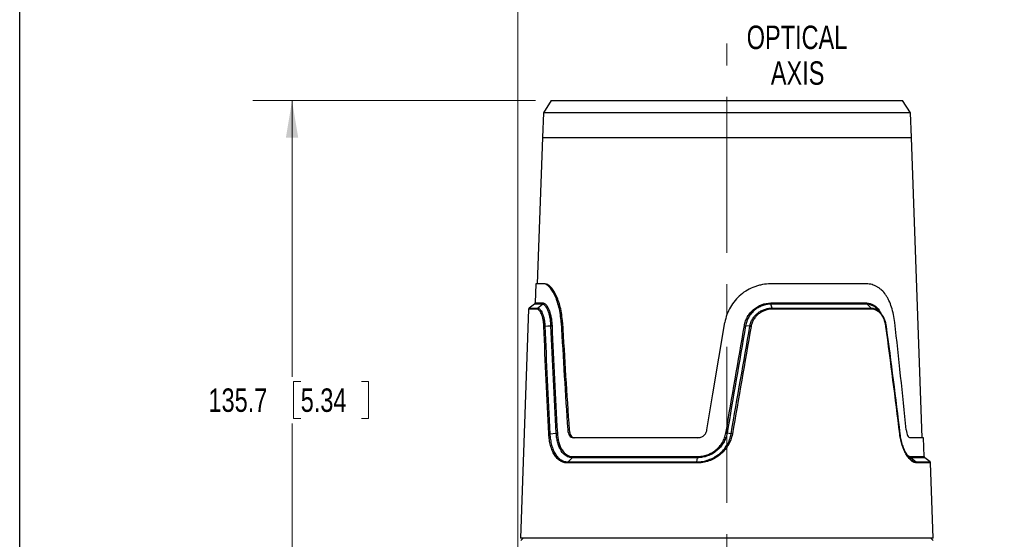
# Model space of a CAD drawing. Header units: millimetres. Extents: x 10 to 272, y 7 to 208.
# Tile 9 of 33: x 10 to 90, y 98 to 140. Entities that reach past the tile are written whole.
import ezdxf

# ---------------------------------------------------------------- set-up
doc = ezdxf.new("R2010")
doc.units = ezdxf.units.MM
doc.linetypes.add('CENTERX2', pattern=[20.32, 12.7, -2.54, 2.54, -2.54])
doc.styles.add('SLDTEXTSTYLE3', font='TXT', dxfattribs={"width": 0.75})
doc.dimstyles.new('SLDDIMSTYLE0', dxfattribs={"dimtxt": 1.905, "dimasz": 3, "dimexe": 0, "dimexo": 0.0625, "dimgap": 0.47625, "dimtad": 0, "dimtih": 1, "dimtoh": 1, "dimdec": 1, "dimlfac": 2, "dimrnd": 1e-09, "dimzin": 12, "dimdsep": 46, "dimtxsty": 'SLDTEXTSTYLE3', "dimsah": 1, "dimcen": 0.09, "dimadec": 0, "dimazin": 3, "dimtfac": 1, "dimtdec": 1, "dimtofl": 0, "dimtmove": 0, "dimatfit": 3, "dimfxl": 1, "dimfrac": 2, "dimtolj": 1, "dimtzin": 12, "dimarcsym": 0})
doc.dimstyles.new('SLDDIMSTYLE2', dxfattribs={"dimtxt": 1.905, "dimasz": 3, "dimexe": 0, "dimexo": 0.0625, "dimgap": 0.47625, "dimtad": 0, "dimtih": 1, "dimtoh": 1, "dimdec": 1, "dimlfac": 2, "dimrnd": 1e-09, "dimzin": 4, "dimdsep": 46, "dimtxsty": 'SLDTEXTSTYLE3', "dimsah": 1, "dimcen": 0.09, "dimadec": 0, "dimazin": 1, "dimtfac": 1, "dimtdec": 1, "dimtofl": 0, "dimtmove": 0, "dimatfit": 3, "dimfxl": 1, "dimfrac": 2, "dimtolj": 1, "dimtzin": 12, "dimarcsym": 0})

# ---------------------------------------------------------------- blocks, each defined once
blk = doc.blocks.new('_D_3')
at = {"color": 7, "linetype": 'Continuous', "lineweight": 18}
for p, q in [((52.017, 133.692), (29.048, 133.692)), ((32.223, 133.692), (32.223, 111.251)), ((32.926, 110.864), (32.346, 110.864)), ((32.346, 110.864), (32.346, 107.84)), ((37.853, 110.864), (38.433, 110.864)), ((38.433, 110.864), (38.433, 107.84)), ((32.223, 65.817), (32.223, 107.453)), ((32.346, 107.84), (32.926, 107.84)), ((38.433, 107.84), (37.853, 107.84)), ((52.067, 65.817), (29.048, 65.817))]:
    blk.add_line(p, q, dxfattribs=at)
for points in [[(32.223, 133.692), (31.723, 130.692), (32.723, 130.692)], [(32.223, 65.817), (32.723, 68.817), (31.723, 68.817)]]:
    blk.add_solid(points, dxfattribs=at)
at = {"color": 7, "linetype": 'Continuous', "lineweight": 18, "char_height": 1.905, "attachment_point": 1, "style": 'SLDTEXTSTYLE3'}
for s, insert in [('135.7', (25.431, 110.296)), ('5.34', (32.926, 110.296))]:
    blk.add_mtext(s, dxfattribs=dict(at, insert=insert))
blk = doc.blocks.new('_D_4')
at = {"color": 7, "linetype": 'Continuous', "lineweight": 18}
for p, q in [((50.56, 92.037), (50.56, 146.867)), ((105.566, 92.427), (105.566, 146.867)), ((77.614, 145.204), (77.034, 145.204)), ((77.034, 145.204), (77.034, 142.18)), ((82.54, 145.204), (83.121, 145.204)), ((83.121, 145.204), (83.121, 142.18)), ((50.56, 143.692), (69.733, 143.692)), ((105.566, 143.692), (84.088, 143.692)), ((77.034, 142.18), (77.614, 142.18)), ((83.121, 142.18), (82.54, 142.18))]:
    blk.add_line(p, q, dxfattribs=at)
for points in [[(50.56, 143.692), (53.56, 143.192), (53.56, 144.192)], [(105.566, 143.692), (102.566, 144.192), (102.566, 143.192)]]:
    blk.add_solid(points, dxfattribs=at)
at = {"color": 7, "linetype": 'Continuous', "lineweight": 18, "char_height": 1.905, "attachment_point": 1, "style": 'SLDTEXTSTYLE3'}
for s, insert in [('110.0', (70.119, 144.635)), ('4.33', (77.614, 144.635))]:
    blk.add_mtext(s, dxfattribs=dict(at, insert=insert))
blk = doc.blocks.new('SW_NOTE_6')
at = {"color": 0, "linetype": 'Continuous', "lineweight": 0, "char_height": 1.905, "attachment_point": 2, "style": 'SLDTEXTSTYLE3'}
for s, insert in [('OPTICAL', (5.149, 2.456)), ('AXIS', (5.197, -0.449))]:
    blk.add_mtext(s, dxfattribs=dict(at, insert=insert))

msp = doc.modelspace()

# ---------------------------------------------------------------- linework, layer by layer
at = {"color": 7, "linetype": 'Continuous', "lineweight": 25}
for p, q in [((10.088, 7.692), (10.088, 207.692)), ((53.287, 133.692), (52.651, 132.693)), ((53.287, 133.692), (81.845, 133.692)), ((82.482, 132.693), (81.845, 133.692)), ((52.651, 132.693), (52.563, 130.692)), ((82.482, 132.693), (52.651, 132.693)), ((82.569, 130.692), (82.482, 132.693)), ((52.563, 130.692), (52.148, 118.792)), ((83.421, 106.292), (82.569, 130.692)), ((52.021, 118.792), (51.967, 117.252)), ((52.69, 118.792), (52.021, 118.792)), ((52.802, 118.792), (52.69, 118.792)), ((78.911, 118.792), (71.098, 118.792)), ((51.919, 117.158), (51.497, 116.828)), ((52.183, 116.828), (52.587, 117.158)), ((71.124, 117.252), (78.939, 117.252)), ((71.234, 116.828), (71.138, 117.158)), ((78.974, 117.158), (71.138, 117.158)), ((71.234, 116.828), (79.282, 116.828)), ((78.974, 117.158), (79.282, 116.828)), ((51.449, 116.734), (50.799, 98.117)), ((79.317, 116.734), (71.245, 116.734)), ((54.093, 115.661), (54.203, 115.661)), ((69.427, 115.354), (69.084, 115.391)), ((53.175, 106.611), (53.696, 106.652)), ((54.631, 106.918), (54.742, 106.918)), ((65.197, 106.292), (55.063, 106.292)), ((83.548, 106.292), (82.439, 106.292)), ((83.602, 104.752), (83.548, 106.292)), ((65.102, 104.234), (54.622, 104.234)), ((54.66, 104.328), (54.99, 104.658)), ((54.66, 104.328), (65.109, 104.328)), ((65.172, 104.658), (54.99, 104.658)), ((55.029, 104.752), (65.179, 104.752)), ((65.109, 104.328), (65.172, 104.658)), ((82.537, 104.658), (82.93, 104.328)), ((84.072, 104.328), (83.65, 104.658)), ((84.334, 98.117), (84.12, 104.234)), ((83.904, 98.117), (50.799, 98.117)), ((50.998, 98.117), (50.81, 97.942)), ((84.334, 98.117), (83.904, 98.117)), ((84.322, 97.942), (84.135, 98.117))]:
    msp.add_line(p, q, dxfattribs=at)
at = {"color": 7, "linetype": 'CENTERX2', "lineweight": 18}
msp.add_line((67.566, 80.669), (67.566, 138.35), dxfattribs=at)
at = {"color": 8, "linetype": 'Continuous', "lineweight": 25}
for p, q in [((52.563, 130.692), (64.191, 130.692)), ((64.191, 130.692), (82.569, 130.692)), ((51.497, 116.828), (52.183, 116.828)), ((52.587, 117.158), (51.919, 117.158)), ((51.967, 117.252), (52.633, 117.252)), ((52.137, 116.734), (51.449, 116.734)), ((82.493, 104.752), (83.602, 104.752)), ((83.65, 104.658), (82.537, 104.658)), ((82.93, 104.328), (84.072, 104.328)), ((84.12, 104.234), (82.975, 104.234))]:
    msp.add_line(p, q, dxfattribs=at)
at = {"color": 7, "linetype": 'Continuous', "lineweight": 25, "flags": 128}
for points in [[(79.816, 116.69), (79.544, 116.964), (79.068, 117.149), (78.974, 117.158), (78.974, 117.158), (78.974, 117.158)], [(52.773, 115.354), (53.017, 115.372), (53.264, 115.391)], [(65.937, 106.918), (66.427, 109.846), (66.915, 112.761), (67.4, 115.661)], [(67.908, 106.611), (67.74, 106.632), (67.571, 106.652)]]:
    msp.add_lwpolyline(points, dxfattribs=at)
at = {"color": 7, "linetype": 'Continuous', "lineweight": 25}
for centre, start, end in [((51.574, 116.73), 128, 178), ((51.842, 117.256), 308, 358), ((83.727, 104.756), 182, 232), ((83.995, 104.23), 2, 52)]:
    msp.add_arc(centre, 0.125, start, end, dxfattribs=at)
for centre, major_axis, start_param, end_param in [((69.27, 96.29), (-8.331, 97.585), 1.358966, 1.449661), ((69.256, 96.455), (-8.263, 96.791), 1.359051, 1.450484), ((69.27, 96.29), (-8.331, 97.585), 4.809496, 4.900191)]:
    msp.add_ellipse(centre, major_axis=major_axis, ratio=0.140727, start_param=start_param, end_param=end_param, dxfattribs=at)
for points, knots in [([(54.093, 115.661), (54.081, 115.881), (54.059, 116.094), (53.998, 116.508), (53.958, 116.71), (53.863, 117.096), (53.808, 117.276), (53.718, 117.529), (53.686, 117.61), (53.621, 117.767), (53.587, 117.842), (53.482, 118.056), (53.409, 118.181), (53.299, 118.345), (53.261, 118.396), (53.186, 118.488), (53.149, 118.531), (53.037, 118.643), (52.964, 118.698), (52.823, 118.773), (52.754, 118.792), (52.69, 118.792)], [0, 0, 0, 0, 0.125, 0.125, 0.25, 0.25, 0.375, 0.375, 0.4375, 0.4375, 0.5, 0.5, 0.625, 0.625, 0.6875, 0.6875, 0.75, 0.75, 0.875, 0.875, 1, 1, 1, 1]), ([(54.203, 115.661), (54.191, 115.881), (54.169, 116.094), (54.108, 116.508), (54.068, 116.71), (53.973, 117.096), (53.918, 117.276), (53.828, 117.529), (53.796, 117.611), (53.731, 117.767), (53.697, 117.843), (53.592, 118.056), (53.52, 118.182), (53.409, 118.345), (53.372, 118.396), (53.297, 118.489), (53.259, 118.531), (53.148, 118.643), (53.075, 118.698), (52.935, 118.773), (52.866, 118.792), (52.802, 118.792)], [0, 0, 0, 0, 0.125, 0.125, 0.25, 0.25, 0.375, 0.375, 0.4375, 0.4375, 0.5, 0.5, 0.625, 0.625, 0.6875, 0.6875, 0.75, 0.75, 0.875, 0.875, 1, 1, 1, 1]), ([(71.098, 118.792), (70.884, 118.792), (70.67, 118.774), (70.347, 118.718), (70.24, 118.694), (70.03, 118.638), (69.926, 118.606), (69.619, 118.495), (69.421, 118.403), (69.038, 118.183), (68.857, 118.056), (68.521, 117.775), (68.365, 117.619), (68.08, 117.278), (67.954, 117.097), (67.735, 116.715), (67.642, 116.514), (67.493, 116.095), (67.437, 115.881), (67.4, 115.661)], [0, 0, 0, 0, 0.125, 0.125, 0.1875, 0.1875, 0.25, 0.25, 0.375, 0.375, 0.5, 0.5, 0.625, 0.625, 0.75, 0.75, 0.875, 0.875, 1, 1, 1, 1]), ([(81.206, 115.661), (81.181, 115.881), (81.148, 116.094), (81.061, 116.508), (81.009, 116.71), (80.883, 117.096), (80.812, 117.276), (80.691, 117.529), (80.648, 117.61), (80.558, 117.767), (80.51, 117.842), (80.361, 118.056), (80.253, 118.181), (80.08, 118.345), (80.02, 118.396), (79.896, 118.488), (79.831, 118.531), (79.634, 118.643), (79.497, 118.698), (79.212, 118.773), (79.062, 118.792), (78.911, 118.792)], [0, 0, 0, 0, 0.125, 0.125, 0.25, 0.25, 0.375, 0.375, 0.4375, 0.4375, 0.5, 0.5, 0.625, 0.625, 0.6875, 0.6875, 0.75, 0.75, 0.875, 0.875, 1, 1, 1, 1]), ([(52.183, 116.828), (52.199, 116.828), (52.215, 116.826), (52.247, 116.817), (52.263, 116.811), (52.311, 116.785), (52.343, 116.76), (52.441, 116.657), (52.503, 116.557), (52.588, 116.358), (52.615, 116.285), (52.663, 116.126), (52.685, 116.041), (52.722, 115.858), (52.737, 115.761), (52.755, 115.613), (52.76, 115.562), (52.768, 115.459), (52.771, 115.406), (52.773, 115.354)], [0, 0, 0, 0, 0.0625, 0.0625, 0.125, 0.125, 0.25, 0.25, 0.5, 0.5, 0.625, 0.625, 0.75, 0.75, 0.875, 0.875, 0.9375, 0.9375, 1, 1, 1, 1]), ([(53.264, 115.391), (53.261, 115.452), (53.258, 115.513), (53.249, 115.632), (53.243, 115.691), (53.223, 115.864), (53.205, 115.977), (53.162, 116.191), (53.137, 116.291), (53.081, 116.479), (53.05, 116.567), (52.985, 116.725), (52.951, 116.795), (52.88, 116.918), (52.843, 116.971), (52.769, 117.058), (52.732, 117.091), (52.677, 117.127), (52.659, 117.137), (52.623, 117.151), (52.605, 117.156), (52.587, 117.158)], [0, 0, 0, 0, 0.0625, 0.0625, 0.125, 0.125, 0.25, 0.25, 0.375, 0.375, 0.5, 0.5, 0.625, 0.625, 0.75, 0.75, 0.875, 0.875, 0.9375, 0.9375, 1, 1, 1, 1]), ([(52.633, 117.252), (52.708, 117.244), (52.786, 117.195), (52.904, 117.059), (52.943, 117.003), (53.018, 116.874), (53.054, 116.801), (53.123, 116.635), (53.156, 116.543), (53.214, 116.347), (53.241, 116.242), (53.286, 116.018), (53.305, 115.9), (53.333, 115.659), (53.343, 115.534), (53.348, 115.406)], [0, 0, 0, 0, 0.25, 0.25, 0.375, 0.375, 0.5, 0.5, 0.625, 0.625, 0.75, 0.75, 0.875, 0.875, 1, 1, 1, 1]), ([(68.984, 115.407), (69.005, 115.535), (69.037, 115.659), (69.123, 115.901), (69.178, 116.019), (69.306, 116.243), (69.379, 116.347), (69.543, 116.543), (69.634, 116.635), (69.83, 116.801), (69.934, 116.874), (70.152, 117.003), (70.267, 117.058), (70.625, 117.194), (70.871, 117.244), (71.124, 117.252)], [0, 0, 0, 0, 0.125, 0.125, 0.25, 0.25, 0.375, 0.375, 0.5, 0.5, 0.625, 0.625, 0.75, 0.75, 1, 1, 1, 1]), ([(71.138, 117.158), (71.078, 117.156), (71.017, 117.151), (70.897, 117.137), (70.838, 117.127), (70.661, 117.092), (70.545, 117.058), (70.317, 116.971), (70.207, 116.918), (69.997, 116.795), (69.898, 116.725), (69.71, 116.567), (69.622, 116.479), (69.465, 116.292), (69.394, 116.192), (69.271, 115.978), (69.219, 115.865), (69.156, 115.691), (69.138, 115.632), (69.107, 115.513), (69.094, 115.452), (69.084, 115.391)], [0, 0, 0, 0, 0.0625, 0.0625, 0.125, 0.125, 0.25, 0.25, 0.375, 0.375, 0.5, 0.5, 0.625, 0.625, 0.75, 0.75, 0.875, 0.875, 0.9375, 0.9375, 1, 1, 1, 1]), ([(69.427, 115.354), (69.436, 115.406), (69.448, 115.459), (69.476, 115.562), (69.492, 115.612), (69.548, 115.762), (69.595, 115.859), (69.704, 116.041), (69.767, 116.126), (69.907, 116.285), (69.985, 116.358), (70.15, 116.49), (70.237, 116.548), (70.422, 116.649), (70.519, 116.691), (70.717, 116.759), (70.818, 116.785), (71.024, 116.819), (71.13, 116.828), (71.234, 116.828)], [0, 0, 0, 0, 0.0625, 0.0625, 0.125, 0.125, 0.25, 0.25, 0.375, 0.375, 0.5, 0.5, 0.625, 0.625, 0.75, 0.75, 0.875, 0.875, 1, 1, 1, 1]), ([(71.124, 117.252), (71.124, 117.245), (71.125, 117.23), (71.127, 117.206), (71.131, 117.18), (71.135, 117.166), (71.138, 117.158)], [0, 0, 0, 0, 0.189017, 0.418739, 0.689094, 1, 1, 1, 1]), ([(78.939, 117.252), (78.939, 117.244), (78.94, 117.228), (78.947, 117.203), (78.957, 117.178), (78.968, 117.165), (78.974, 117.158)], [0, 0, 0, 0, 0.216743, 0.455667, 0.716758, 1, 1, 1, 1]), ([(79.282, 116.828), (79.286, 116.823), (79.295, 116.812), (79.306, 116.791), (79.314, 116.765), (79.316, 116.744), (79.317, 116.734)], [0, 0, 0, 0, 0.2100698, 0.4467809, 0.7101025, 1, 1, 1, 1]), ([(79.282, 116.828), (79.318, 116.828), (79.355, 116.826), (79.426, 116.817), (79.462, 116.811), (79.568, 116.785), (79.636, 116.76), (79.839, 116.657), (79.961, 116.557), (80.126, 116.358), (80.177, 116.285), (80.268, 116.126), (80.309, 116.041), (80.382, 115.858), (80.414, 115.761), (80.452, 115.613), (80.463, 115.562), (80.483, 115.459), (80.492, 115.406), (80.499, 115.354)], [0, 0, 0, 0, 0.0625, 0.0625, 0.125, 0.125, 0.25, 0.25, 0.5, 0.5, 0.625, 0.625, 0.75, 0.75, 0.875, 0.875, 0.9375, 0.9375, 1, 1, 1, 1]), ([(52.687, 115.338), (52.684, 115.439), (52.676, 115.536), (52.654, 115.724), (52.64, 115.816), (52.605, 115.989), (52.585, 116.07), (52.54, 116.219), (52.515, 116.289), (52.436, 116.476), (52.378, 116.571), (52.256, 116.701), (52.196, 116.733), (52.137, 116.734)], [0, 0, 0, 0, 0.125, 0.125, 0.25, 0.25, 0.375, 0.375, 0.5, 0.5, 0.75, 0.75, 1, 1, 1, 1]), ([(71.245, 116.734), (71.047, 116.733), (70.849, 116.7), (70.569, 116.603), (70.477, 116.563), (70.301, 116.467), (70.218, 116.413), (70.062, 116.289), (69.988, 116.219), (69.855, 116.069), (69.795, 115.988), (69.691, 115.817), (69.646, 115.724), (69.575, 115.536), (69.549, 115.439), (69.531, 115.338)], [0, 0, 0, 0, 0.25, 0.25, 0.375, 0.375, 0.5, 0.5, 0.625, 0.625, 0.75, 0.75, 0.875, 0.875, 1, 1, 1, 1]), ([(80.48, 115.338), (80.467, 115.439), (80.447, 115.536), (80.398, 115.724), (80.368, 115.816), (80.298, 115.989), (80.259, 116.07), (80.171, 116.219), (80.122, 116.289), (79.965, 116.476), (79.848, 116.571), (79.59, 116.701), (79.456, 116.733), (79.317, 116.734)], [0, 0, 0, 0, 0.125, 0.125, 0.25, 0.25, 0.375, 0.375, 0.5, 0.5, 0.75, 0.75, 1, 1, 1, 1]), ([(80.054, 116.445), (80.012, 116.493), (79.938, 116.578), (79.864, 116.666), (79.831, 116.704)], [0, 0, 0, 0, 0.568272, 1, 1, 1, 1]), ([(68.984, 115.407), (68.991, 115.405), (69.007, 115.402), (69.033, 115.398), (69.061, 115.394), (69.076, 115.392), (69.084, 115.391)], [0, 0, 0, 0, 0.203712, 0.438315, 0.703761, 1, 1, 1, 1]), ([(54.622, 104.234), (54.516, 104.234), (54.411, 104.249), (54.213, 104.305), (54.118, 104.346), (53.937, 104.456), (53.85, 104.526), (53.691, 104.689), (53.618, 104.782), (53.484, 104.994), (53.423, 105.112), (53.316, 105.366), (53.27, 105.503), (53.192, 105.794), (53.16, 105.948), (53.113, 106.264), (53.096, 106.428), (53.087, 106.596)], [0, 0, 0, 0, 0.125, 0.125, 0.25, 0.25, 0.375, 0.375, 0.5, 0.5, 0.625, 0.625, 0.75, 0.75, 0.875, 0.875, 1, 1, 1, 1]), ([(53.175, 106.611), (53.179, 106.531), (53.185, 106.45), (53.201, 106.292), (53.211, 106.215), (53.245, 105.985), (53.276, 105.836), (53.351, 105.555), (53.396, 105.423), (53.499, 105.177), (53.558, 105.062), (53.688, 104.858), (53.758, 104.767), (53.913, 104.61), (53.996, 104.542), (54.171, 104.436), (54.263, 104.396), (54.408, 104.355), (54.457, 104.345), (54.557, 104.331), (54.609, 104.328), (54.66, 104.328)], [0, 0, 0, 0, 0.0625, 0.0625, 0.125, 0.125, 0.25, 0.25, 0.375, 0.375, 0.5, 0.5, 0.625, 0.625, 0.75, 0.75, 0.875, 0.875, 0.9375, 0.9375, 1, 1, 1, 1]), ([(54.99, 104.658), (54.946, 104.659), (54.902, 104.664), (54.817, 104.678), (54.775, 104.688), (54.652, 104.726), (54.572, 104.763), (54.343, 104.908), (54.21, 105.046), (54.038, 105.316), (53.986, 105.415), (53.896, 105.627), (53.856, 105.741), (53.788, 105.985), (53.761, 106.113), (53.729, 106.31), (53.72, 106.377), (53.706, 106.513), (53.7, 106.583), (53.696, 106.652)], [0, 0, 0, 0, 0.0625, 0.0625, 0.125, 0.125, 0.25, 0.25, 0.5, 0.5, 0.625, 0.625, 0.75, 0.75, 0.875, 0.875, 0.9375, 0.9375, 1, 1, 1, 1]), ([(53.782, 106.667), (53.79, 106.532), (53.804, 106.402), (53.844, 106.149), (53.87, 106.027), (53.936, 105.792), (53.974, 105.682), (54.061, 105.478), (54.111, 105.383), (54.277, 105.124), (54.405, 104.991), (54.7, 104.805), (54.858, 104.757), (55.029, 104.752)], [0, 0, 0, 0, 0.125, 0.125, 0.25, 0.25, 0.375, 0.375, 0.5, 0.5, 0.75, 0.75, 1, 1, 1, 1]), ([(54.631, 106.918), (54.637, 106.83), (54.652, 106.747), (54.7, 106.593), (54.731, 106.525), (54.809, 106.412), (54.855, 106.367), (54.954, 106.307), (55.008, 106.292), (55.063, 106.292)], [0, 0, 0, 0, 0.25, 0.25, 0.5, 0.5, 0.75, 0.75, 1, 1, 1, 1]), ([(54.742, 106.918), (54.748, 106.83), (54.763, 106.747), (54.81, 106.593), (54.842, 106.525), (54.92, 106.412), (54.966, 106.367), (55.065, 106.307), (55.119, 106.292), (55.174, 106.292)], [0, 0, 0, 0, 0.25, 0.25, 0.5, 0.5, 0.75, 0.75, 1, 1, 1, 1]), ([(68.005, 106.596), (67.976, 106.428), (67.93, 106.262), (67.811, 105.946), (67.738, 105.794), (67.563, 105.503), (67.461, 105.364), (67.238, 105.111), (67.115, 104.994), (66.85, 104.782), (66.707, 104.687), (66.411, 104.525), (66.257, 104.457), (65.936, 104.346), (65.77, 104.304), (65.438, 104.248), (65.271, 104.234), (65.102, 104.234)], [0, 0, 0, 0, 0.125, 0.125, 0.25, 0.25, 0.375, 0.375, 0.5, 0.5, 0.625, 0.625, 0.75, 0.75, 0.875, 0.875, 1, 1, 1, 1]), ([(65.109, 104.328), (65.189, 104.328), (65.272, 104.331), (65.433, 104.345), (65.514, 104.355), (65.754, 104.395), (65.914, 104.436), (66.223, 104.543), (66.372, 104.609), (66.658, 104.766), (66.796, 104.858), (67.052, 105.063), (67.169, 105.176), (67.384, 105.421), (67.482, 105.555), (67.651, 105.836), (67.721, 105.983), (67.807, 106.212), (67.832, 106.29), (67.876, 106.449), (67.894, 106.531), (67.908, 106.611)], [0, 0, 0, 0, 0.0625, 0.0625, 0.125, 0.125, 0.25, 0.25, 0.375, 0.375, 0.5, 0.5, 0.625, 0.625, 0.75, 0.75, 0.875, 0.875, 0.9375, 0.9375, 1, 1, 1, 1]), ([(67.571, 106.652), (67.558, 106.583), (67.543, 106.513), (67.505, 106.377), (67.484, 106.311), (67.41, 106.113), (67.349, 105.985), (67.204, 105.742), (67.121, 105.628), (66.938, 105.415), (66.835, 105.316), (66.617, 105.137), (66.501, 105.058), (66.257, 104.919), (66.127, 104.859), (65.863, 104.763), (65.728, 104.727), (65.522, 104.688), (65.452, 104.678), (65.312, 104.664), (65.241, 104.659), (65.172, 104.658)], [0, 0, 0, 0, 0.0625, 0.0625, 0.125, 0.125, 0.25, 0.25, 0.375, 0.375, 0.5, 0.5, 0.625, 0.625, 0.75, 0.75, 0.875, 0.875, 0.9375, 0.9375, 1, 1, 1, 1]), ([(65.179, 104.752), (65.314, 104.755), (65.449, 104.769), (65.712, 104.818), (65.841, 104.853), (66.095, 104.945), (66.219, 105.002), (66.453, 105.136), (66.564, 105.212), (66.774, 105.384), (66.872, 105.479), (67.048, 105.684), (67.127, 105.793), (67.265, 106.027), (67.324, 106.15), (67.418, 106.403), (67.453, 106.533), (67.477, 106.667)], [0, 0, 0, 0, 0.125, 0.125, 0.25, 0.25, 0.375, 0.375, 0.5, 0.5, 0.625, 0.625, 0.75, 0.75, 0.875, 0.875, 1, 1, 1, 1]), ([(65.197, 106.292), (65.284, 106.292), (65.372, 106.307), (65.536, 106.367), (65.613, 106.412), (65.747, 106.525), (65.805, 106.594), (65.892, 106.746), (65.922, 106.83), (65.937, 106.918)], [0, 0, 0, 0, 0.25, 0.25, 0.5, 0.5, 0.75, 0.75, 1, 1, 1, 1]), ([(67.477, 106.667), (67.484, 106.666), (67.499, 106.663), (67.523, 106.659), (67.549, 106.655), (67.563, 106.653), (67.571, 106.652)], [0, 0, 0, 0, 0.190842, 0.42117, 0.690916, 1, 1, 1, 1]), ([(82.975, 104.234), (82.912, 104.234), (82.847, 104.249), (82.713, 104.305), (82.645, 104.346), (82.507, 104.456), (82.436, 104.526), (82.298, 104.689), (82.231, 104.782), (82.1, 104.994), (82.037, 105.112), (81.92, 105.366), (81.866, 105.503), (81.769, 105.794), (81.726, 105.948), (81.655, 106.264), (81.627, 106.428), (81.606, 106.596)], [0, 0, 0, 0, 0.125, 0.125, 0.25, 0.25, 0.375, 0.375, 0.5, 0.5, 0.625, 0.625, 0.75, 0.75, 0.875, 0.875, 1, 1, 1, 1]), ([(81.616, 106.611), (81.626, 106.531), (81.638, 106.45), (81.665, 106.292), (81.68, 106.215), (81.731, 105.985), (81.772, 105.836), (81.865, 105.555), (81.917, 105.423), (82.029, 105.177), (82.09, 105.062), (82.216, 104.858), (82.28, 104.767), (82.413, 104.61), (82.481, 104.542), (82.613, 104.436), (82.679, 104.396), (82.775, 104.355), (82.807, 104.345), (82.87, 104.331), (82.901, 104.328), (82.93, 104.328)], [0, 0, 0, 0, 0.0625, 0.0625, 0.125, 0.125, 0.25, 0.25, 0.375, 0.375, 0.5, 0.5, 0.625, 0.625, 0.75, 0.75, 0.875, 0.875, 0.9375, 0.9375, 1, 1, 1, 1]), ([(82.131, 106.918), (82.139, 106.83), (82.154, 106.747), (82.194, 106.593), (82.219, 106.525), (82.276, 106.412), (82.308, 106.367), (82.373, 106.307), (82.406, 106.292), (82.439, 106.292)], [0, 0, 0, 0, 0.25, 0.25, 0.5, 0.5, 0.75, 0.75, 1, 1, 1, 1]), ([(82.537, 104.658), (82.537, 104.658), (82.515, 104.658), (82.441, 104.666), (82.36, 104.728), (82.304, 104.771)], [0, 0, 0, 0, 0.00005, 0.297468, 1, 1, 1, 1]), ([(82.493, 104.752), (82.493, 104.745), (82.495, 104.73), (82.502, 104.706), (82.515, 104.68), (82.529, 104.666), (82.537, 104.658)], [0, 0, 0, 0, 0.1889669, 0.4186732, 0.6890461, 1, 1, 1, 1])]:
    msp.add_open_spline(points, degree=3, knots=knots, dxfattribs=at)
for points in [[(52.137, 116.734), (52.139, 116.77), (52.156, 116.806), (52.183, 116.828)], [(52.587, 117.158), (52.615, 117.18), (52.632, 117.216), (52.633, 117.252)], [(71.234, 116.828), (71.241, 116.806), (71.245, 116.77), (71.245, 116.734)], [(52.687, 115.338), (52.703, 115.345), (52.735, 115.351), (52.773, 115.354)], [(53.087, 106.596), (52.933, 109.511), (52.799, 112.425), (52.687, 115.338)], [(52.773, 115.354), (52.886, 112.441), (53.02, 109.527), (53.175, 106.611)], [(53.264, 115.391), (53.3, 115.394), (53.332, 115.4), (53.348, 115.406)], [(53.696, 106.652), (53.531, 109.566), (53.386, 112.479), (53.264, 115.391)], [(53.348, 115.406), (53.471, 112.494), (53.616, 109.581), (53.782, 106.667)], [(67.477, 106.667), (67.979, 109.581), (68.481, 112.495), (68.984, 115.407)], [(69.084, 115.391), (68.579, 112.479), (68.075, 109.566), (67.571, 106.652)], [(67.908, 106.611), (68.414, 109.527), (68.92, 112.441), (69.427, 115.354)], [(69.531, 115.338), (69.022, 112.425), (68.514, 109.511), (68.005, 106.596)], [(69.427, 115.354), (69.453, 115.351), (69.493, 115.345), (69.531, 115.338)], [(80.499, 115.354), (80.51, 115.351), (80.503, 115.345), (80.48, 115.338)], [(81.606, 106.596), (81.252, 109.511), (80.877, 112.425), (80.48, 115.338)], [(80.499, 115.354), (80.893, 112.441), (81.265, 109.527), (81.616, 106.611)], [(53.087, 106.596), (53.105, 106.603), (53.138, 106.608), (53.175, 106.611)], [(53.696, 106.652), (53.731, 106.655), (53.763, 106.66), (53.782, 106.667)], [(68.005, 106.596), (67.968, 106.603), (67.931, 106.608), (67.908, 106.611)], [(81.616, 106.611), (81.629, 106.608), (81.625, 106.603), (81.606, 106.596)], [(54.622, 104.234), (54.623, 104.27), (54.637, 104.306), (54.66, 104.328)], [(54.99, 104.658), (55.013, 104.68), (55.027, 104.716), (55.029, 104.752)], [(65.102, 104.234), (65.102, 104.27), (65.104, 104.306), (65.109, 104.328)], [(65.172, 104.658), (65.176, 104.68), (65.179, 104.716), (65.179, 104.752)], [(82.93, 104.328), (82.957, 104.306), (82.974, 104.27), (82.975, 104.234)]]:
    msp.add_open_spline(points, degree=3, dxfattribs=at)
at = {"color": 8, "linetype": 'Continuous', "lineweight": 25}
for points, knots in [([(78.939, 117.252), (79.117, 117.221), (79.323, 117.185), (79.655, 116.973), (79.884, 116.773), (80.014, 116.486), (80.053, 116.399)], [0, 0, 0, 0, 0.400018, 0.462993, 0.838634, 1, 1, 1, 1]), ([(82.221, 104.891), (82.292, 104.835), (82.386, 104.761), (82.472, 104.754), (82.493, 104.752)], [0, 0, 0, 0, 0.756393, 1, 1, 1, 1])]:
    msp.add_open_spline(points, degree=3, knots=knots, dxfattribs=at)

# ---------------------------------------------------------------- block references
at = {"color": 7, "linetype": 'Continuous', "lineweight": 0}
msp.add_blockref('SW_NOTE_6', (68.111, 137.337), dxfattribs=at)

# ---------------------------------------------------------------- dimensions: what is measured, and where the dimension line sits
at = {"color": 7, "linetype": 'Continuous', "lineweight": 18}
dim = msp.add_linear_dim(base=(50.56, 143.692), p1=(105.566, 91.157), p2=(50.56, 90.767), dimstyle='SLDDIMSTYLE2', dxfattribs=at)
dim.commit()
dim.dimension.update_dxf_attribs({"geometry": '_D_4', "text_midpoint": (76.91, 143.692), "dimtype": 160})
dim = msp.add_linear_dim(base=(32.222625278, 133.691874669), p1=(53.337248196, 65.816874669), p2=(53.287156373, 133.691874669), angle=90, dimstyle='SLDDIMSTYLE0', dxfattribs=at)
dim.commit()
dim.dimension.update_dxf_attribs({"geometry": '_D_3', "text_midpoint": (32.222625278, 109.352230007), "dimtype": 160})

doc.saveas('drawing.dxf')
